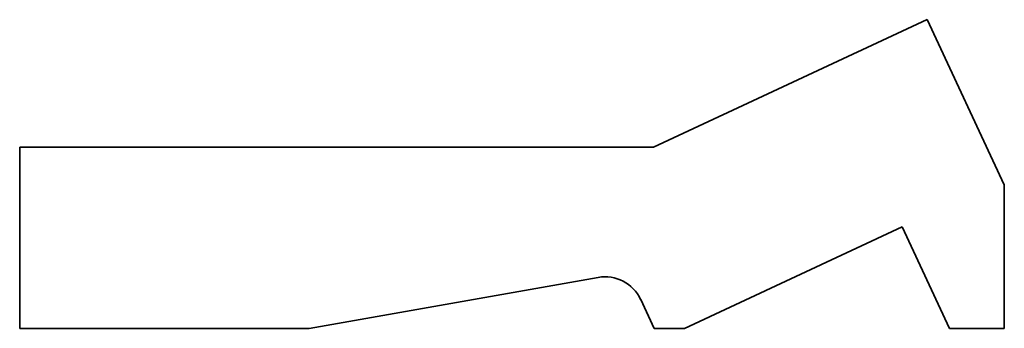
# Model space of a CAD drawing. Header units: millimetres. Extents: x 24 to 149, y 193 to 232.
import ezdxf

# ---------------------------------------------------------------- set-up
doc = ezdxf.new("R2010")
doc.units = ezdxf.units.MM
doc.layers.add('МЕСТНЫЙ_ВИД', color=7, linetype='Continuous', lineweight=25)

msp = doc.modelspace()

# ---------------------------------------------------------------- linework, layer by layer
at = {"layer": 'МЕСТНЫЙ_ВИД', "color": 179, "linetype": 'Continuous', "lineweight": 35}
for p, q in [((104.58, 216.05), (139.33, 232.26)), ((139.33, 232.26), (149.11, 211.29)), ((24.11, 216.05), (104.58, 216.05)), ((24.11, 193.05), (24.11, 216.05)), ((149.11, 211.29), (149.11, 193.05)), ((136.15, 205.95), (108.5, 193.05)), ((142.17, 193.05), (136.15, 205.95)), ((97.55, 199.52), (60.85, 193.05)), ((104.65, 193.05), (102.95, 196.71)), ((60.85, 193.05), (24.11, 193.05)), ((108.5, 193.05), (104.65, 193.05)), ((149.11, 193.05), (142.17, 193.05))]:
    msp.add_line(p, q, dxfattribs=at)
msp.add_arc((98.41, 194.6), 5, 25, 100, dxfattribs=at)

doc.saveas('drawing.dxf')
